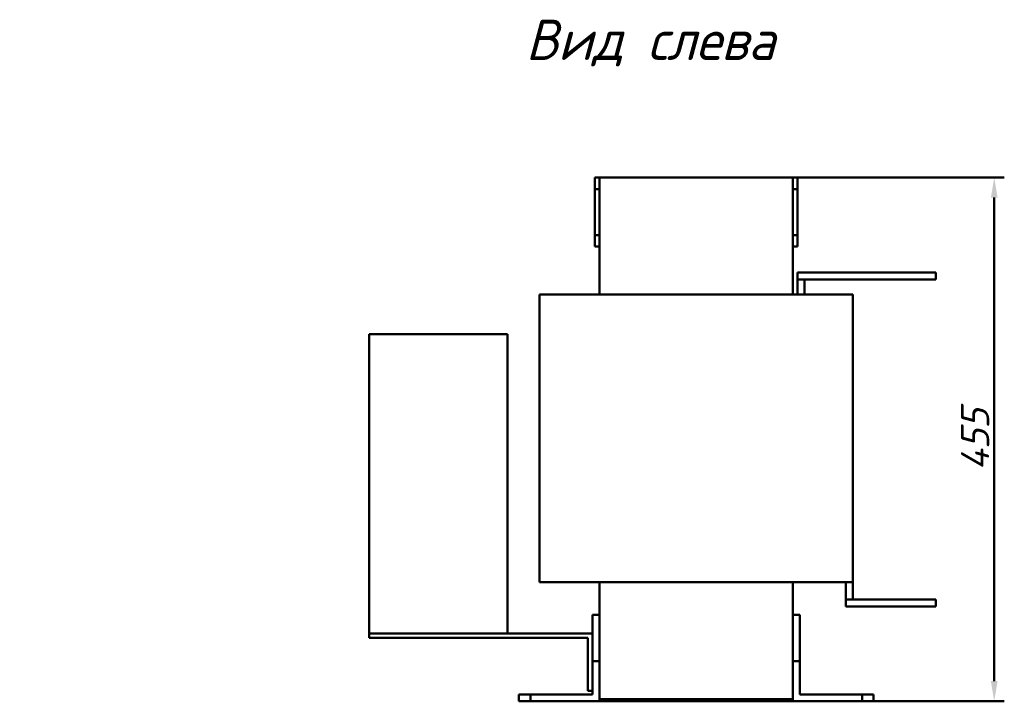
# Model space of a CAD drawing. Header units: millimetres. Extents: x 407 to 2117, y -636 to 1280.
# Tile 6 of 6: x 1262 to 2117, y 459 to 1051. Entities that reach past the tile are written whole.
import ezdxf

# ---------------------------------------------------------------- set-up
doc = ezdxf.new("R2010")
doc.units = ezdxf.units.MM
doc.layers.get('Defpoints').update_dxf_attribs({"lineweight": 25})
doc.layers.add('Осн_СБ', color=7, linetype='Continuous', lineweight=50)
doc.styles.add('GOST-2.304_Type-B_italic', font='GOST Common Italic.ttf', dxfattribs={"height": 2.5})
doc.styles.add('ГОСТ', font='isocpeui.ttf')
doc.dimstyles.new('ISO-25', dxfattribs={"dimtxt": 3.5, "dimasz": 2.5, "dimexe": 1.25, "dimexo": 0.625, "dimtad": 1, "dimdec": 0, "dimtxsty": 'ГОСТ', "dimcen": 2.5, "dimclrd": 256, "dimclre": 256, "dimclrt": 256, "dimadec": 0, "dimazin": 0, "dimtfac": 1, "dimtdec": 0, "dimtmove": 0, "dimatfit": 3, "dimfxl": 1, "dimlwd": -1, "dimlwe": -1, "dimarcsym": 0})

# ---------------------------------------------------------------- blocks, each defined once
blk = doc.blocks.new('*D320')
at = {"layer": 'Defpoints', "color": 0, "transparency": 16777216}
for p in [(1849.35, 914.3), (2108.14, 914.3), (500.3, 811.27), (920.3, 811.27), (920.3, 564.25), (1735.35, 459.3)]:
    blk.add_point(p, dxfattribs=at)
at = {"layer": 'Осн_СБ', "transparency": 16777216}
for p, q in [((1853.72, 914.3), (2116.89, 914.3)), ((2108.14, 476.8), (2108.14, 896.8)), ((500.3, 806.89), (500.3, 555.5)), ((920.3, 806.89), (920.3, 555.5)), ((517.8, 564.25), (902.8, 564.25)), ((1739.72, 459.3), (2116.89, 459.3))]:
    blk.add_line(p, q, dxfattribs=at)
for points in [[(2105.22, 896.8), (2111.05, 896.8), (2108.14, 914.3)], [(517.8, 567.17), (517.8, 561.33), (500.3, 564.25)], [(902.8, 567.17), (902.8, 561.33), (920.3, 564.25)], [(2105.22, 476.8), (2111.05, 476.8), (2108.14, 459.3)]]:
    blk.add_solid(points, dxfattribs=at)
at = {"layer": 'Осн_СБ', "transparency": 16777216, "insert": (2091.51, 686.8), "char_height": 24.5, "attachment_point": 5, "rotation": 90, "style": 'ГОСТ'}
blk.add_mtext('455', dxfattribs=at)
at = {"layer": 'Осн_СБ', "transparency": 16777216, "insert": (710.3, 580.88), "char_height": 24.5, "attachment_point": 5, "style": 'ГОСТ'}
blk.add_mtext('420', dxfattribs=at)

msp = doc.modelspace()

# ---------------------------------------------------------------- linework, layer by layer
at = {"layer": 'Осн_СБ'}
for p, q in [((1765.35, 914.3), (1761.35, 914.3)), ((1761.35, 904.3), (1761.35, 914.3)), ((1765.35, 914.3), (1933.35, 914.3)), ((1765.35, 904.3), (1765.35, 914.3)), ((1937.35, 914.3), (1933.35, 914.3)), ((1933.35, 914.3), (1933.35, 904.3)), ((1937.35, 904.3), (1937.35, 914.3)), ((1765.35, 904.3), (1761.35, 904.3)), ((1761.35, 864.3), (1761.35, 904.3)), ((1765.35, 864.3), (1765.35, 904.3)), ((1933.35, 904.3), (1937.35, 904.3)), ((1933.35, 904.3), (1933.35, 864.3)), ((1937.35, 904.3), (1937.35, 864.3)), ((1765.35, 864.3), (1761.35, 864.3)), ((1761.35, 854.3), (1761.35, 864.3)), ((1765.35, 854.3), (1765.35, 864.3)), ((1937.35, 864.3), (1933.35, 864.3)), ((1933.35, 864.3), (1933.35, 854.3)), ((1937.35, 854.3), (1937.35, 864.3)), ((1765.35, 854.3), (1761.35, 854.3)), ((1765.35, 812.8), (1765.35, 854.3)), ((1933.35, 812.8), (1933.35, 854.3)), ((1933.35, 854.3), (1937.35, 854.3)), ((1937.35, 831.8), (2057.35, 831.8)), ((1937.35, 825.8), (1937.35, 831.8)), ((2057.35, 825.8), (2057.35, 831.8)), ((1937.35, 825.8), (1943.35, 825.8)), ((1937.35, 812.8), (1937.35, 825.8)), ((1937.35, 825.8), (2057.35, 825.8)), ((1943.35, 812.8), (1943.35, 825.8)), ((1723.35, 812.8), (1713.35, 812.8)), ((1713.35, 812.8), (1713.35, 562.8)), ((1723.35, 812.8), (1975.35, 812.8)), ((1985.35, 812.8), (1975.35, 812.8)), ((1985.35, 562.8), (1985.35, 812.8)), ((1685.35, 778.3), (1565.35, 778.3)), ((1565.35, 518.3), (1565.35, 778.3)), ((1685.35, 518.3), (1685.35, 778.3)), ((1723.35, 562.8), (1713.35, 562.8)), ((1723.35, 562.8), (1975.35, 562.8)), ((1765.35, 534.3), (1765.35, 562.8)), ((1933.35, 534.3), (1933.35, 562.8)), ((1985.35, 562.8), (1975.35, 562.8)), ((1979.35, 562.8), (1979.35, 547.8)), ((1985.35, 562.8), (1985.35, 547.8)), ((1985.35, 547.8), (1979.35, 547.8)), ((1979.35, 547.8), (1979.35, 541.8)), ((2057.35, 547.8), (1979.35, 547.8)), ((2057.35, 547.8), (2057.35, 541.8)), ((2057.35, 541.8), (1979.35, 541.8)), ((1759.35, 494.3), (1759.35, 534.3)), ((1759.35, 534.3), (1765.35, 534.3)), ((1765.35, 534.3), (1765.35, 494.3)), ((1933.35, 494.3), (1933.35, 534.3)), ((1933.35, 534.3), (1939.35, 534.3)), ((1939.35, 534.3), (1939.35, 494.3)), ((1565.35, 518.3), (1565.35, 514.3)), ((1685.35, 518.3), (1565.35, 518.3)), ((1575.35, 514.3), (1565.35, 514.3)), ((1575.35, 514.3), (1755.35, 514.3)), ((1759.35, 518.3), (1685.35, 518.3)), ((1755.35, 514.3), (1755.35, 478.3)), ((1759.35, 494.3), (1759.35, 465.3)), ((1765.35, 494.3), (1759.35, 494.3)), ((1765.35, 459.3), (1765.35, 494.3)), ((1933.35, 494.3), (1933.35, 459.3)), ((1939.35, 494.3), (1933.35, 494.3)), ((1939.35, 465.3), (1939.35, 494.3)), ((1755.35, 468.3), (1755.35, 478.3)), ((1695.35, 465.3), (1695.35, 459.3)), ((1705.35, 465.3), (1695.35, 465.3)), ((1705.35, 459.3), (1705.35, 465.3)), ((1759.35, 465.3), (1705.35, 465.3)), ((1755.35, 468.3), (1759.35, 468.3)), ((1993.35, 465.3), (1939.35, 465.3)), ((2003.35, 465.3), (1993.35, 465.3)), ((1993.35, 465.3), (1993.35, 459.3)), ((2003.35, 459.3), (2003.35, 465.3)), ((1695.35, 459.3), (1705.35, 459.3)), ((1705.35, 459.3), (1765.35, 459.3)), ((1933.35, 461.3), (1765.35, 461.3)), ((1933.35, 459.3), (1993.35, 459.3)), ((1993.35, 459.3), (2003.35, 459.3))]:
    msp.add_line(p, q, dxfattribs=at)

# ---------------------------------------------------------------- texts
at = {"layer": 'Осн_СБ', "insert": (1701.31, 1051.4), "char_height": 35, "width": 336.0264, "attachment_point": 1, "style": 'GOST-2.304_Type-B_italic'}
msp.add_mtext('Вид слева', dxfattribs=at)

# ---------------------------------------------------------------- dimensions: what is measured, and where the dimension line sits
at = {"layer": 'Осн_СБ'}
dim = msp.add_linear_dim(base=(2108.14, 914.3), p1=(1735.35, 459.3), p2=(1849.35, 914.3), angle=90, dimstyle='ISO-25', dxfattribs=at)
dim.commit()
dim.dimension.update_dxf_attribs({"geometry": '*D320', "text_midpoint": (2091.51, 686.8)})

doc.saveas('drawing.dxf')
